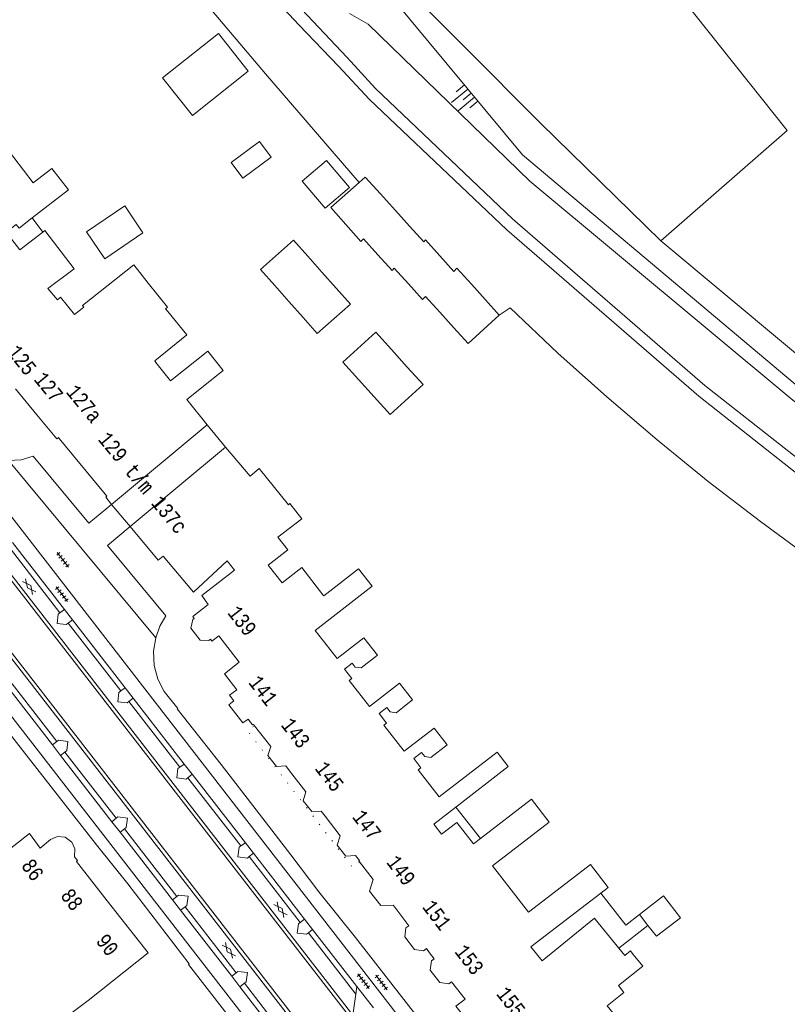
# Model space of a CAD drawing. Header units: metres. Extents: x 196790 to 198335, y 354523 to 356036.
# Tile 49 of 105: x 197406 to 197499, y 355113 to 355232. Entities that reach past the tile are written whole.
import ezdxf

# ---------------------------------------------------------------- set-up
doc = ezdxf.new("R2010")
doc.units = ezdxf.units.M
doc.linetypes.add('DGN Style 1', pattern=[1.160006, 0.00193, -1.158076])
doc.linetypes.add('DGN Style 2', pattern=[186.027128, 111.616277, -74.410851])
for name, color, linetype, lineweight in [('afdak', 252, 'DGN Style 2', 18), ('bij- of bedrijfsgebouw', 252, 'Continuous', 18), ('heg of haag', 252, 'Continuous', 18), ('hoofdgebouw', 252, 'Continuous', 18), ('hoofdgebouw maaiveld', 252, 'Continuous', 18), ('huisnummer BAG', 252, 'Continuous', 18), ('kant asfaltverharding', 252, 'Continuous', 18), ('kant klinkerverharding', 252, 'Continuous', 18), ('kant tegelverharding', 252, 'Continuous', 18), ('overbouw', 252, 'Continuous', 18), ('overig WOZ', 252, 'DGN Style 1', 18), ('raster', 252, 'Continuous', 18), ('spoorrail', 252, 'Continuous', 18), ('taludlijn', 252, 'Continuous', 18), ('taludsymbool', 252, 'Continuous', 18), ('tuinhuis', 252, 'DGN Style 2', 18), ('verh asfaltsymbool', 2, 'Continuous', 0), ('verh tegelsymbool', 2, 'Continuous', 0)]:
    doc.layers.add(name, color=color, linetype=linetype, lineweight=lineweight)
doc.styles.add('Style-Courier New', font='cour.ttf')

# ---------------------------------------------------------------- blocks, each defined once
blk = doc.blocks.new('TA')
at = {"layer": 'taludsymbool', "linetype": 'Continuous', "lineweight": 0}
for p, q in [((-0.5, 0), (-0.5, -0.5)), ((-0.25, 0), (-0.25, -1)), ((0, 0), (0, -0.5)), ((0.25, 0), (0.25, -1)), ((0.5, 0), (0.5, -0.5))]:
    blk.add_line(p, q, dxfattribs=at)
blk = doc.blocks.new('S612')
at = {"layer": 'verh asfaltsymbool', "color": 252}
for p, q in [((-0.99, -0.26), (0.01, 0.24)), ((0.01, -0.26), (-0.99, 0.24)), ((0.01, 0.24), (1.01, -0.26)), ((1.01, 0.24), (0.01, -0.26))]:
    blk.add_line(p, q, dxfattribs=at)
blk = doc.blocks.new('S642')
at = {"layer": 'verh tegelsymbool', "color": 252}
for p, q in [((-1.12, 0), (1.12, 0)), ((-0.9, -0.25), (-0.9, 0.25)), ((-0.45, -0.25), (-0.45, 0.25)), ((0, -0.25), (0, 0.25)), ((0.45, -0.25), (0.45, 0.25)), ((0.9, -0.25), (0.9, 0.25))]:
    blk.add_line(p, q, dxfattribs=at)

msp = doc.modelspace()

# ---------------------------------------------------------------- linework, layer by layer
at = {"layer": 'afdak'}
for p, q in [((197434.74, 355216.997), (197431.315, 355214.462)), ((197436.149, 355215.092), (197434.74, 355216.997)), ((197432.724, 355212.558), (197436.149, 355215.092)), ((197431.315, 355214.462), (197432.724, 355212.558)), ((197407.283, 355207.767), (197408.562, 355206.047)), ((197458.439, 355136.589), (197461.443, 355132.819)), ((197478.148, 355119.543), (197481.666, 355122.308))]:
    msp.add_line(p, q, dxfattribs=at)
at = {"layer": 'afdak', "flags": 128}
msp.add_lwpolyline([(197480.651, 355123.621), (197478.996, 355122.322), (197475.967, 355126.212)], dxfattribs=at)
at = {"layer": 'bij- of bedrijfsgebouw'}
for p, q in [((197449.334, 355210.688), (197451.151, 355208.677)), ((197451.151, 355208.677), (197452.867, 355206.778)), ((197452.867, 355206.778), (197454.583, 355204.878)), ((197449.043, 355203.323), (197447.303, 355205.235)), ((197440.565, 355203.157), (197442.281, 355201.224)), ((197456.505, 355203.206), (197458.204, 355201.289)), ((197442.281, 355201.224), (197443.996, 355199.29)), ((197452.729, 355199.806), (197451.017, 355201.688)), ((197438.292, 355197.685), (197436.576, 355199.619)), ((197460.328, 355199.762), (197462.037, 355197.869)), ((197456.511, 355196.393), (197454.804, 355198.287)), ((197440.007, 355195.75), (197438.292, 355197.685)), ((197463.686, 355196.042), (197462.037, 355197.869)), ((197458.218, 355194.498), (197456.511, 355196.393)), ((197450.686, 355191.858), (197452.59, 355189.75)), ((197448.605, 355186.148), (197446.701, 355188.255)), ((197480.651, 355123.621), (197481.666, 355122.308))]:
    msp.add_line(p, q, dxfattribs=at)
at = {"layer": 'bij- of bedrijfsgebouw', "flags": 128}
for points in [[(197429.763, 355230.059), (197433.366, 355225.509), (197426.629, 355220.155), (197423.018, 355224.699), (197429.763, 355230.059)], [(197446.761, 355212.034), (197447.518, 355212.698), (197449.334, 355210.688)], [(197445.155, 355206.973), (197443.334, 355209.029), (197446.761, 355212.034)], [(197447.303, 355205.235), (197446.975, 355204.916), (197445.155, 355206.973)], [(197436.576, 355199.619), (197434.861, 355201.553), (197438.85, 355205.091), (197440.565, 355203.157)], [(197454.583, 355204.878), (197454.806, 355205.122), (197456.505, 355203.206)], [(197451.017, 355201.688), (197450.782, 355201.411), (197449.043, 355203.323)], [(197458.204, 355201.289), (197458.57, 355201.71), (197460.328, 355199.762)], [(197454.804, 355198.287), (197454.44, 355197.924), (197452.729, 355199.806)], [(197440.007, 355195.75), (197441.722, 355193.816), (197445.711, 355197.356), (197443.996, 355199.29)], [(197458.218, 355194.498), (197459.932, 355192.597), (197463.686, 355196.042)], [(197446.701, 355188.255), (197444.805, 355190.355), (197448.791, 355193.957), (197450.686, 355191.858)], [(197448.605, 355186.148), (197450.508, 355184.04), (197454.493, 355187.642), (197452.59, 355189.75)], [(197485.596, 355123.241), (197483.56, 355125.874), (197480.651, 355123.621)], [(197481.666, 355122.308), (197482.686, 355120.989), (197485.596, 355123.241)]]:
    msp.add_lwpolyline(points, dxfattribs=at)
at = {"layer": 'heg of haag'}
msp.add_line((197435.449, 355225.17), (197446.761, 355212.034), dxfattribs=at)
at = {"layer": 'hoofdgebouw'}
for p, q in [((197473.774, 355249.434), (197498.47, 355218.317)), ((197483.223, 355204.991), (197498.47, 355218.317)), ((197408.562, 355206.047), (197405.779, 355203.907)), ((197423.391, 355196.803), (197423.658, 355196.477)), ((197422.23, 355190.32), (197422.095, 355190.49)), ((197407.83, 355183.996), (197405.256, 355187.106)), ((197397.916, 355126.326), (197406.96, 355133.397)), ((197460.573, 355132.149), (197461.443, 355132.819)), ((197416.346, 355125.295), (197412.635, 355130.035)), ((197475.967, 355126.212), (197467.519, 355119.705)), ((197475.298, 355123.077), (197478.148, 355119.543)), ((197414.024, 355113.232), (197402.324, 355104.501))]:
    msp.add_line(p, q, dxfattribs=at)
at = {"layer": 'hoofdgebouw', "flags": 128}
for points in [[(197407.381, 355211.999), (197402.668, 355218.129), (197400.309, 355216.316)], [(197407.283, 355207.767), (197411.674, 355211.143), (197409.666, 355213.755), (197407.381, 355211.999)], [(197405.779, 355203.907), (197404.141, 355206.038), (197405.353, 355206.97), (197405.685, 355206.538), (197407.283, 355207.767)], [(197410.315, 355197.867), (197409.159, 355199.263), (197412.339, 355201.639), (197408.806, 355206.234), (197408.562, 355206.047)], [(197533.912, 355167.07), (197523.473, 355173.464), (197517.304, 355177.8), (197506.055, 355185.965), (197483.223, 355204.991)], [(197421.301, 355199.902), (197419.547, 355202.107), (197413.36, 355197.185), (197413.508, 355196.999), (197412.377, 355196.099), (197410.701, 355198.206), (197410.315, 355197.867)], [(197423.391, 355196.803), (197423.621, 355196.986), (197421.301, 355199.902)], [(197423.658, 355196.477), (197425.971, 355193.648), (197422.095, 355190.49)], [(197428.406, 355182.77), (197425.964, 355185.84), (197430.356, 355189.333), (197428.492, 355191.676), (197423.997, 355188.099), (197422.23, 355190.32)], [(197410.549, 355181.109), (197410.45, 355181.23), (197410.25, 355181.07), (197407.83, 355183.996)], [(197416.871, 355173.165), (197416.16, 355174.02), (197416.3, 355174.14), (197410.549, 355181.109)], [(197438.252, 355173.129), (197434.695, 355177.494), (197433.598, 355176.564), (197430.633, 355180.068)], [(197438.252, 355173.129), (197438.405, 355173.261), (197439.831, 355171.43), (197436.967, 355169.2), (197438.159, 355167.669), (197435.784, 355165.82), (197437.455, 355163.674), (197439.83, 355165.524), (197442.39, 355162.237)], [(197419.109, 355170.477), (197422.49, 355166.41), (197423.11, 355166.93), (197426.751, 355162.558), (197430.811, 355166.362)], [(197430.811, 355166.362), (197431.713, 355165.235), (197427.751, 355162.149), (197428.553, 355161.085), (197426.663, 355159.61), (197426.833, 355159.371), (197426.663, 355159.241), (197426.444, 355158.231), (197427.58, 355156.771), (197428.632, 355156.726), (197428.808, 355156.875), (197428.995, 355156.636), (197429.819, 355157.282), (197432.277, 355154.12)], [(197442.39, 355162.237), (197442.491, 355162.108), (197446.712, 355165.396), (197448.345, 355163.305), (197441.466, 355157.932), (197444.121, 355154.532)], [(197444.121, 355154.532), (197447.349, 355157.045), (197448.977, 355154.954), (197447.005, 355153.418), (197446.303, 355153.506), (197445.922, 355153.995), (197444.999, 355153.276), (197445.89, 355152.132), (197445.574, 355151.886), (197448.019, 355148.745)], [(197432.277, 355154.12), (197430.489, 355152.713), (197432.005, 355150.746), (197431.116, 355150.11), (197431.642, 355149.433), (197431.031, 355148.95), (197432.723, 355146.776), (197433.361, 355147.238), (197433.903, 355146.542), (197434, 355146.592), (197434.13, 355146.426)], [(197448.019, 355148.745), (197451.633, 355151.558), (197453.205, 355149.538), (197451.232, 355148.003), (197450.53, 355148.091), (197450.125, 355148.612), (197449.193, 355147.888), (197450.076, 355146.751), (197449.76, 355146.506), (197452.211, 355143.345)], [(197434.13, 355146.426), (197436.094, 355143.909), (197435.745, 355142.845), (197436.804, 355141.491), (197437.921, 355141.573), (197438.376, 355140.983)], [(197452.211, 355143.345), (197455.83, 355146.151), (197457.393, 355144.136), (197455.418, 355142.604), (197454.716, 355142.692), (197454.318, 355143.206), (197453.37, 355142.471), (197454.24, 355141.349), (197453.924, 355141.104), (197456.455, 355137.84)], [(197456.455, 355137.84), (197463.433, 355143.251), (197464.794, 355141.484), (197458.439, 355136.589)], [(197438.376, 355140.983), (197440.338, 355138.44), (197440.017, 355137.344), (197441.048, 355136.062), (197442.182, 355136.113), (197442.651, 355135.508)], [(197458.439, 355136.589), (197455.778, 355134.54), (197456.712, 355133.328), (197458.565, 355134.756), (197460.573, 355132.149)], [(197461.443, 355132.819), (197467.584, 355137.552), (197469.726, 355134.772), (197462.89, 355129.505), (197465.13, 355126.598)], [(197442.651, 355135.508), (197444.499, 355133.121), (197444.132, 355131.991), (197445.171, 355130.68), (197446.33, 355130.752), (197446.806, 355130.146), (197446.72, 355130.077), (197446.805, 355129.968)], [(197412.635, 355130.035), (197412.625, 355130.048), (197412.753, 355130.141), (197412.375, 355130.588), (197412.444, 355131.573), (197412.054, 355132.38), (197411.267, 355132.958), (197410.344, 355133.043), (197409.477, 355132.672), (197408.222, 355131.654), (197406.96, 355133.397)], [(197446.805, 355129.968), (197448.452, 355127.861), (197448.012, 355126.462), (197449.38, 355124.719), (197450.884, 355124.765), (197451.066, 355124.527)], [(197475.967, 355126.212), (197476.842, 355126.886), (197474.706, 355129.659), (197473.831, 355128.985)], [(197465.13, 355126.598), (197467.217, 355123.889), (197473.831, 355128.985)], [(197414.024, 355113.232), (197421.285, 355118.986), (197416.346, 355125.295)], [(197451.066, 355124.527), (197452.783, 355122.272), (197452.432, 355122.023), (197452.291, 355120.928), (197453.455, 355119.413), (197454.552, 355119.237), (197454.899, 355119.507), (197455.282, 355119.013)], [(197467.519, 355119.705), (197468.868, 355118.035), (197475.223, 355123.17), (197475.298, 355123.077)], [(197455.282, 355119.013), (197455.852, 355118.276), (197455.5, 355118.012), (197455.355, 355116.903), (197456.509, 355115.398), (197457.594, 355115.239), (197457.937, 355115.491), (197459.569, 355113.39)], [(197479.894, 355118.811), (197481.033, 355117.398), (197478.098, 355115.032), (197478.757, 355114.215), (197476.749, 355112.595), (197478.546, 355110.368)], [(197478.148, 355119.543), (197478.857, 355118.663), (197479.558, 355119.228), (197479.894, 355118.811)], [(197459.569, 355113.39), (197458.465, 355112.549), (197463.602, 355106.089)]]:
    msp.add_lwpolyline(points, dxfattribs=at)
at = {"layer": 'hoofdgebouw maaiveld'}
for p, q in [((197416.871, 355173.165), (197428.406, 355182.77)), ((197430.633, 355180.068), (197419.109, 355170.477))]:
    msp.add_line(p, q, dxfattribs=at)
at = {"layer": 'kant asfaltverharding'}
for p, q in [((197446.133, 355110.634), (197367.178, 355212.348)), ((197446.014, 355111.479), (197367.977, 355212.027)), ((197441.13, 355107.698), (197375.113, 355192.786)), ((197404.382, 355168.141), (197410.626, 355160.085)), ((197411.609, 355158.8), (197417.966, 355150.625)), ((197403.869, 355152.745), (197410.231, 355144.519)), ((197418.961, 355149.345), (197425.096, 355141.423)), ((197411.221, 355143.252), (197417.427, 355135.252)), ((197432.499, 355131.926), (197426.089, 355140.135)), ((197418.416, 355133.963), (197424.75, 355125.817)), ((197439.642, 355122.668), (197433.498, 355130.626)), ((197425.745, 355124.556), (197431.918, 355116.58)), ((197446.389, 355114.005), (197440.64, 355121.4)), ((197432.928, 355115.33), (197438.549, 355108.021)), ((197446.389, 355114.005), (197446.014, 355111.479))]:
    msp.add_line(p, q, dxfattribs=at)
at = {"layer": 'kant asfaltverharding', "flags": 128}
for points in [[(197441.888, 355107.396), (197375.209, 355193.322), (197374.918, 355193.67)], [(197410.626, 355160.085), (197410.418, 355159.913), (197410.275, 355158.772), (197411.385, 355158.644), (197411.609, 355158.8)], [(197417.966, 355150.625), (197417.758, 355150.46), (197417.614, 355149.319), (197418.741, 355149.184), (197418.961, 355149.345)], [(197410.231, 355144.519), (197410.458, 355144.699), (197411.568, 355144.539), (197411.447, 355143.421), (197411.221, 355143.252)], [(197426.089, 355140.135), (197425.865, 355139.97), (197424.742, 355140.116), (197424.883, 355141.262), (197425.096, 355141.423)], [(197417.427, 355135.252), (197417.639, 355135.411), (197418.784, 355135.279), (197418.645, 355134.145), (197418.416, 355133.963)], [(197433.498, 355130.626), (197433.268, 355130.443), (197432.108, 355130.595), (197432.263, 355131.749), (197432.499, 355131.926)], [(197424.75, 355125.817), (197424.941, 355125.978), (197426.102, 355125.853), (197425.96, 355124.721), (197425.745, 355124.556)], [(197440.64, 355121.4), (197440.424, 355121.235), (197439.271, 355121.352), (197439.428, 355122.498), (197439.642, 355122.668)], [(197431.918, 355116.58), (197432.109, 355116.739), (197433.274, 355116.629), (197433.136, 355115.497), (197432.928, 355115.33)]]:
    msp.add_lwpolyline(points, dxfattribs=at)
at = {"layer": 'kant klinkerverharding'}
for p, q in [((197411.159, 355160.485), (197404.904, 355168.548)), ((197411.159, 355160.485), (197410.626, 355160.085)), ((197411.609, 355158.8), (197412.151, 355159.207)), ((197418.501, 355151.023), (197412.151, 355159.207)), ((197409.714, 355144.103), (197403.326, 355152.339)), ((197418.501, 355151.023), (197417.966, 355150.625)), ((197418.961, 355149.345), (197419.483, 355149.756)), ((197425.654, 355141.803), (197419.483, 355149.756)), ((197410.231, 355144.519), (197409.714, 355144.103)), ((197410.689, 355142.846), (197411.221, 355143.252)), ((197416.909, 355134.826), (197410.689, 355142.846)), ((197425.096, 355141.423), (197425.654, 355141.803)), ((197426.619, 355140.56), (197426.089, 355140.135)), ((197433.029, 355132.298), (197426.619, 355140.56)), ((197416.909, 355134.826), (197417.427, 355135.252)), ((197418.416, 355133.963), (197417.884, 355133.569)), ((197424.211, 355125.411), (197417.884, 355133.569)), ((197432.499, 355131.926), (197433.029, 355132.298)), ((197434.006, 355131.039), (197433.498, 355130.626)), ((197440.182, 355123.078), (197434.006, 355131.039)), ((197424.211, 355125.411), (197424.75, 355125.817)), ((197425.745, 355124.556), (197425.189, 355124.15)), ((197431.387, 355116.159), (197425.189, 355124.15)), ((197439.642, 355122.668), (197440.182, 355123.078)), ((197441.157, 355121.821), (197440.64, 355121.4)), ((197446.508, 355114.925), (197441.157, 355121.821)), ((197431.918, 355116.58), (197431.387, 355116.159)), ((197432.928, 355115.33), (197432.362, 355114.902)), ((197437.629, 355108.111), (197432.362, 355114.902)), ((197446.508, 355114.925), (197446.389, 355114.005))]:
    msp.add_line(p, q, dxfattribs=at)
at = {"layer": 'kant klinkerverharding', "flags": 128}
for points in [[(197416.871, 355173.165), (197414.135, 355170.887), (197407.379, 355179.01), (197405.935, 355178.568), (197404.429, 355178.448)], [(197419.109, 355170.477), (197416.371, 355168.198), (197423.433, 355159.708), (197422.706, 355158.441), (197422.216, 355157.066)]]:
    msp.add_lwpolyline(points, dxfattribs=at)
at = {"layer": 'kant tegelverharding'}
for p, q in [((197487.508, 355064.993), (197363.743, 355224.525)), ((197404.429, 355178.448), (197422.216, 355157.066)), ((197412.151, 355159.207), (197411.159, 355160.485)), ((197419.483, 355149.756), (197418.501, 355151.023)), ((197410.689, 355142.846), (197409.714, 355144.103)), ((197426.619, 355140.56), (197425.654, 355141.803)), ((197417.884, 355133.569), (197416.909, 355134.826)), ((197434.006, 355131.039), (197433.029, 355132.298)), ((197425.189, 355124.15), (197424.211, 355125.411)), ((197441.157, 355121.821), (197440.182, 355123.078)), ((197432.362, 355114.902), (197431.387, 355116.159)), ((197448.496, 355112.362), (197446.508, 355114.925))]:
    msp.add_line(p, q, dxfattribs=at)
at = {"layer": 'kant tegelverharding', "flags": 128}
for points in [[(197484.931, 355044.212), (197481.749, 355048.31), (197357.892, 355207.986), (197351.32, 355216.473)], [(197382.704, 355173.364), (197415.028, 355132.025), (197418.821, 355127.312), (197426.22, 355117.67), (197426.162, 355117.573), (197439.09, 355100.957), (197447.403, 355090.49), (197447.266, 355090.385), (197453.819, 355082.221), (197453.723, 355082.153), (197455.981, 355079.258), (197455.944, 355079.174), (197461.241, 355072.44), (197461.369, 355072.494), (197471.122, 355059.986), (197471.26, 355059.822), (197471.3, 355059.861), (197476.126, 355053.586), (197479.589, 355049.159), (197481.012, 355047.29), (197484.037, 355043.418)], [(197459.852, 355103.513), (197446.316, 355120.829), (197441.908, 355126.356), (197438.503, 355130.819), (197434.33, 355136.267), (197430.091, 355141.746), (197424.786, 355148.455), (197424.866, 355148.527), (197423.22, 355150.582), (197422.452, 355152.064), (197422.009, 355153.714), (197421.932, 355155.421), (197422.216, 355157.066)]]:
    msp.add_lwpolyline(points, dxfattribs=at)
at = {"layer": 'overbouw'}
for p, q in [((197428.406, 355182.77), (197430.633, 355180.068)), ((197419.109, 355170.477), (197416.871, 355173.165))]:
    msp.add_line(p, q, dxfattribs=at)
at = {"layer": 'overig WOZ', "flags": 128}
msp.add_lwpolyline([(197446.805, 355129.968), (197445.979, 355129.319), (197433.302, 355145.78), (197434.13, 355146.426)], dxfattribs=at)
at = {"layer": 'raster'}
msp.add_line((197465.003, 355196.905), (197463.686, 355196.042), dxfattribs=at)
at = {"layer": 'raster', "flags": 128}
for points in [[(197420.63, 355242.374), (197428.12, 355233.842), (197435.449, 355225.17)], [(197483.223, 355204.991), (197468.697, 355219.212), (197450.299, 355237.73)], [(197509.894, 355160.73), (197508.22, 355161.834), (197501.686, 355166.378), (197495.263, 355171.085), (197488.956, 355175.95), (197482.771, 355180.969), (197476.714, 355186.138), (197470.789, 355191.452), (197465.003, 355196.905)]]:
    msp.add_lwpolyline(points, dxfattribs=at)
at = {"layer": 'spoorrail', "flags": 128}
for points in [[(197412.352, 355262.552), (197416.678, 355257.157), (197421.089, 355251.816), (197425.578, 355246.539), (197430.141, 355241.327), (197434.78, 355236.182), (197439.493, 355231.104), (197444.278, 355226.095)], [(197413.526, 355263.478), (197418.58, 355257.207), (197423.735, 355251.021), (197428.99, 355244.92), (197434.344, 355238.906), (197439.795, 355232.98), (197445.343, 355227.144)], [(197778.144, 355041.973), (197763.578, 355048.631), (197747.795, 355055.519), (197705.093, 355073.682), (197674.001, 355086.925), (197627.776, 355106.899), (197598.219, 355119.887), (197571.496, 355133.032), (197553.155, 355143.186), (197532.06, 355155.781), (197513.838, 355168.336), (197500.377, 355178.214), (197488.531, 355187.542), (197465.31, 355207.653), (197448.742, 355223.413), (197445.343, 355227.144)], [(197777.437, 355040.667), (197762.871, 355047.325), (197747.088, 355054.213), (197704.386, 355072.376), (197673.294, 355085.619), (197627.069, 355105.593), (197597.512, 355118.581), (197570.789, 355131.726), (197552.448, 355141.88), (197531.353, 355154.475), (197513.131, 355167.03), (197499.67, 355176.908), (197487.824, 355186.236), (197464.603, 355206.347), (197448.007, 355222.065), (197444.278, 355226.095)]]:
    msp.add_lwpolyline(points, dxfattribs=at)
at = {"layer": 'taludlijn', "flags": 128}
for points in [[(197450.299, 355237.73), (197450.686, 355234.457), (197466.519, 355215.394), (197500.221, 355187.039), (197521.282, 355172.1), (197553.763, 355152.233), (197575.849, 355143.526), (197576.46, 355143.427), (197577.119, 355143.626), (197577.613, 355144.107), (197577.821, 355144.69)], [(197579.319, 355144.045), (197578.669, 355142.409), (197577.245, 355141.48), (197553.145, 355150.636), (197520.41, 355170.826), (197499.159, 355185.768), (197467.4, 355212.206), (197447.847, 355231.171), (197445.607, 355232.447)]]:
    msp.add_lwpolyline(points, dxfattribs=at)
at = {"layer": 'tuinhuis'}
for p, q in [((197439.894, 355212.197), (197442.827, 355214.707)), ((197442.827, 355214.707), (197445.614, 355211.451)), ((197442.682, 355208.941), (197439.894, 355212.197)), ((197445.614, 355211.451), (197442.682, 355208.941)), ((197418.447, 355209.214), (197413.852, 355206.088)), ((197420.661, 355205.961), (197418.447, 355209.214)), ((197413.852, 355206.088), (197416.066, 355202.834)), ((197416.066, 355202.834), (197420.661, 355205.961))]:
    msp.add_line(p, q, dxfattribs=at)

# ---------------------------------------------------------------- block references
at = {"layer": 'taludsymbool', "xscale": 2.55433924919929, "yscale": 2.55433924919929, "zscale": 2.55433924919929, "rotation": 309.7107962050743}
msp.add_blockref('TA', (197460.308, 355222.848), dxfattribs=at)
at = {"layer": 'verh asfaltsymbool'}
for p, rotation in [((197406.897, 355163.234), 307.8096521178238), ((197437.271, 355124.223), 307.8548939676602), ((197431.04, 355119.274), 127.8096521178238)]:
    msp.add_blockref('S612', p, dxfattribs=dict(at, rotation=rotation))
at = {"layer": 'verh tegelsymbool'}
for p, rotation in [((197410.986, 355166.47), 307.8096521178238), ((197410.851, 355162.335), 307.8096521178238), ((197447.294, 355115.563), 307.7292698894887), ((197449.462, 355115.427), 307.7292698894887)]:
    msp.add_blockref('S642', p, dxfattribs=dict(at, rotation=rotation))

# ---------------------------------------------------------------- texts
at = {"layer": 'huisnummer BAG', "style": 'Style-Courier New', "width": 0.694444}
for s, rotation, p in [('125', 308.30199, (197404.186, 355191.517)), ('127', 309.56351, (197407.386, 355188.232)), ('127a', 309.51931, (197411.279, 355186.702)), ('129 t/m 137c', 309.80557, (197415.137, 355180.981)), ('139', 307.85489, (197430.788, 355160.045)), ('141', 307.85489, (197433.323, 355151.62)), ('143', 307.9705, (197437.244, 355146.496)), ('145', 307.64892, (197441.343, 355141.244)), ('147', 307.72927, (197445.858, 355135.393)), ('149', 307.31697, (197449.994, 355129.907)), ('86', 305.88411, (197405.871, 355129.506)), ('88', 308.09609, (197410.607, 355125.863)), ('151', 307.31697, (197454.325, 355124.518)), ('90', 308.05097, (197414.876, 355120.387)), ('153', 307.80965, (197458.226, 355119.117)), ('155a/f', 308.01566, (197463.265, 355114.012))]:
    msp.add_text(s, height=1.8, rotation=rotation, dxfattribs=at).set_placement(p)

doc.saveas('drawing.dxf')
